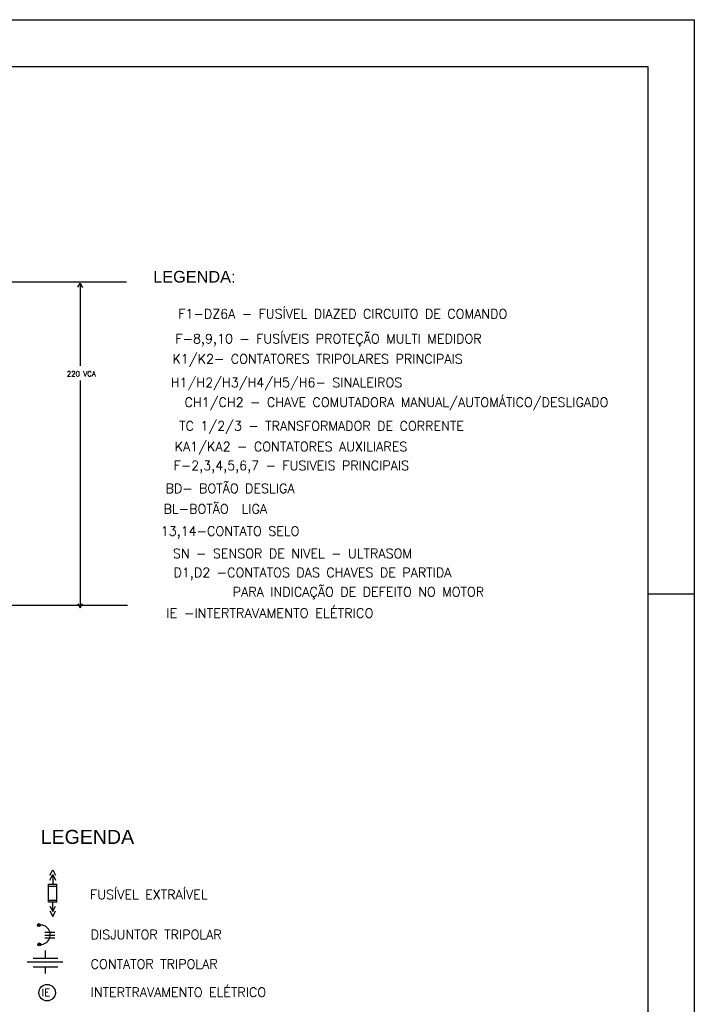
# Model space of a CAD drawing. Header units: millimetres. Extents: x 654.3 to 713.7, y 620 to 662.
# Tile 6 of 6: x 699.3 to 713.7, y 640.9 to 662. Entities that reach past the tile are written whole.
import ezdxf
from ezdxf.enums import TextEntityAlignment as Align

# ---------------------------------------------------------------- set-up
doc = ezdxf.new("R2010")
doc.units = ezdxf.units.MM
doc.linetypes.add('DASHED2', pattern=[9.525, 6.35, -3.175])
for name, color, linetype in [('ARQ-FORMATO', 1, 'Continuous'), ('DIAGRAMA', 8, 'Continuous'), ('ELE_SIMB', 8, 'Continuous'), ('ELE_TEXTO', 7, 'Continuous'), ('ETXT004', 4, 'Continuous'), ('ETXT0090', 8, 'Continuous'), ('ETXTM090C', 2, 'Continuous')]:
    doc.layers.add(name, color=color, linetype=linetype)
doc.styles.add('ROMANS', font='romans.shx')
doc.styles.add('STYLE-ARIAL_3', font='ARIAL.TTF')

msp = doc.modelspace()

# ---------------------------------------------------------------- hatches: boundary and pattern name
at = {"layer": 'ELE_SIMB'}
for points in [[(699.66, 642.626, 1), (699.721, 642.626, 1)], [(699.668, 642.213, 1), (699.729, 642.213, 1)]]:
    msp.add_hatch(color=256, dxfattribs=at).paths.add_polyline_path(points)

# ---------------------------------------------------------------- linework, layer by layer
at = {"layer": 'ARQ-FORMATO', "color": 2}
msp.add_line((712.742, 649.727), (713.742, 649.727), dxfattribs=at)
msp.add_lwpolyline([(654.342, 662.027), (713.742, 662.027), (713.742, 620.027), (654.342, 620.027)], close=True, dxfattribs=at)
at = {"layer": 'ARQ-FORMATO'}
msp.add_lwpolyline([(656.842, 621.027), (656.842, 661.027), (712.742, 661.027), (712.742, 621.027)], close=True, dxfattribs=at)
at = {"layer": 'DIAGRAMA', "color": 2, "linetype": 'ByBlock'}
msp.add_line((687.929, 656.41), (701.569, 656.41), dxfattribs=at)
at = {"layer": 'DIAGRAMA', "color": 2, "linetype": 'Continuous'}
for p, q in [((700.528, 656.295), (700.573, 656.381)), ((700.573, 656.381), (700.624, 656.287)), ((700.573, 656.381), (700.573, 654.608)), ((700.573, 654.295), (700.573, 649.425)), ((701.587, 649.471), (687.148, 649.471)), ((700.529, 649.51), (700.574, 649.424)), ((700.574, 649.424), (700.625, 649.518))]:
    msp.add_line(p, q, dxfattribs=at)
at = {"layer": 'ELE_SIMB', "linetype": 'Continuous'}
for p, q in [((699.988, 643.709, -4.563), (699.988, 643.502, -4.563)), ((699.899, 643.502, -4.563), (700.077, 643.502, -4.563)), ((699.899, 643.122, -4.563), (699.899, 643.502, -4.563)), ((699.899, 643.46, -4.563), (700.077, 643.46, -4.563)), ((700.077, 643.122, -4.563), (700.077, 643.502, -4.563)), ((699.899, 643.163, -4.563), (700.077, 643.163, -4.563)), ((699.899, 643.122, -4.563), (700.077, 643.122, -4.563)), ((699.988, 642.914, -4.563), (699.988, 643.122, -4.563)), ((699.815, 642.476, -6.083), (700.032, 642.476, -6.083)), ((699.815, 642.412, -6.083), (700.032, 642.412, -6.083)), ((699.815, 642.351, -6.083), (700.032, 642.351, -6.083))]:
    msp.add_line(p, q, dxfattribs=at)
at = {"layer": 'ELE_SIMB', "linetype": 'Continuous', "elevation": -4.563}
for points in [[(699.929, 643.694), (699.988, 643.813), (700.047, 643.694)], [(699.929, 643.591), (699.988, 643.709), (700.047, 643.591)], [(699.929, 643.033), (699.988, 642.914), (700.047, 643.033)], [(699.929, 642.929), (699.988, 642.811), (700.047, 642.929)], [(699.834, 641.92), (699.834, 642.078)], [(699.57, 641.92), (700.098, 641.92)], [(699.57, 641.733), (700.098, 641.733)], [(699.834, 641.586), (699.834, 641.733)]]:
    msp.add_lwpolyline(points, dxfattribs=at)
at = {"layer": 'ELE_SIMB', "linetype": 'DASHED2', "ltscale": 20, "elevation": -5.475}
msp.add_lwpolyline([(700.203, 641.828), (699.442, 641.828)], dxfattribs=at)
at = {"layer": 'ELE_SIMB'}
for centre in [(699.691, 642.626, -6.083), (699.699, 642.213, -6.083)]:
    msp.add_circle(centre, 0.0305, dxfattribs=at)
at = {"layer": 'ELE_SIMB', "linetype": 'Continuous'}
msp.add_circle((699.867, 641.177, -4.563), 0.177, dxfattribs=at)
msp.add_arc((699.725, 642.42, -6.083), 0.209, 261.6305, 100.5726, dxfattribs=at)

# ---------------------------------------------------------------- texts
at = {"layer": 'DIAGRAMA', "color": 2, "style": 'ROMANS'}
msp.add_text('220 VCA', height=0.1086, dxfattribs=at).set_placement((700.6, 654.439), align=Align.MIDDLE)
at = {"layer": 'ELE_SIMB', "linetype": 'Continuous', "style": 'ROMANS'}
msp.add_text('IE', height=0.158, dxfattribs=at).set_placement((699.748, 641.105, -4.563))
at = {"layer": 'ELE_TEXTO', "color": 2, "style": 'ROMANS', "width": 1.02028}
msp.add_text('IE -INTERTRAVAMENTO ELÉTRICO', height=0.2, dxfattribs=at).set_placement((704.642, 649.345), align=Align.MIDDLE)
at = {"layer": 'ETXT004', "color": 2, "style": 'STYLE-ARIAL_3'}
msp.add_text('LEGENDA:', height=0.25, dxfattribs=at).set_placement((703.024, 656.519), align=Align.MIDDLE)
msp.add_text('LEGENDA', height=0.3, dxfattribs=at).set_placement((699.73, 644.366, -4.563))
at = {"layer": 'ETXT0090', "color": 2, "linetype": 'Continuous', "style": 'ROMANS'}
for s, p in [('FUSÍVEL EXTRAÍVEL', (700.787, 643.178, -4.563)), ('DISJUNTOR TRIPOLAR', (700.8, 642.322, -4.563)), ('CONTATOR TRIPOLAR', (700.8, 641.692, -4.563)), ('INTERTRAVAMENTO ELÉTRICO', (700.8, 641.085, -4.563))]:
    msp.add_text(s, height=0.2, dxfattribs=at).set_placement(p)
at = {"layer": 'ETXTM090C', "color": 2, "style": 'ROMANS'}
for s, p in [('F1-DZ6A - FUSÍVEL DIAZED CIRCUITO DE COMANDO', (706.205, 655.758)), ('F-8,9,10 - FUSÍVEIS PROTEÇÃO MULTI MEDIDOR', (705.9, 655.195)), ('K1/K2- CONTATORES TRIPOLARES PRINCIPAIS', (705.665, 654.743)), ('H1/H2/H3/H4/H5/H6- SINALEIROS', (705, 654.238)), ('CH1/CH2 - CHAVE COMUTADORA MANUAL/AUTOMÁTICO/DESLIGADO', (707.355, 653.829)), ('TC 1/2/3 - TRANSFORMADOR DE CORRENTE ', (705.819, 653.308)), ('KA1/KA2 - CONTATORES AUXILIARES', (705.096, 652.865)), ('F-2,3,4,5,6,7 - FUSIVEIS PRINCIPAIS', (705.103, 652.443)), ('BD- BOTÃO DESLIGA', (703.789, 652.009)), ('BL-BOTÃO  LIGA', (703.473, 651.569)), ('13,14-CONTATO SELO', (703.789, 651.039)), ('SN - SENSOR DE NIVEL - ULTRASOM', (705.126, 650.589)), ('D1,D2 -CONTATOS DAS CHAVES DE PARTIDA', (705.556, 650.151)), ('PARA INDICAÇÃO DE DEFEITO NO MOTOR', (706.541, 649.764))]:
    msp.add_text(s, height=0.2, dxfattribs=at).set_placement(p, align=Align.MIDDLE)

doc.saveas('drawing.dxf')
